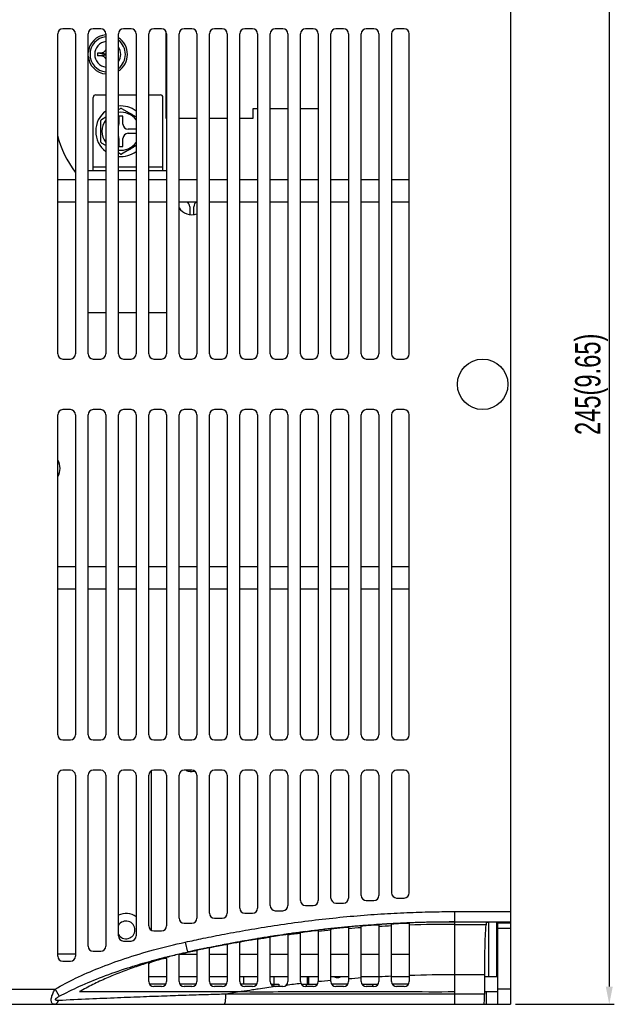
# Model space of a CAD drawing. Header units: millimetres. Extents: x -641 to 119, y -160 to 916.
# Tile 60 of 61: x -163 to -46, y 309 to 504. Entities that reach past the tile are written whole.
import ezdxf

# ---------------------------------------------------------------- set-up
doc = ezdxf.new("R2010")
doc.units = ezdxf.units.MM
doc.header["$LTSCALE"] = 32.67
doc.header["$PDMODE"] = 3
doc.header["$PDSIZE"] = 0.3125
doc.layers.get('0').update_dxf_attribs({"linetype": 'CONTINUOUS'})
doc.layers.get('Defpoints').update_dxf_attribs({"linetype": 'CONTINUOUS'})
doc.layers.add('02___PRT_ALL_AXES', color=7, linetype='CONTINUOUS')
doc.layers.add('03___PRT_ALL_CURVES', color=7, linetype='CONTINUOUS')
doc.styles.get("Standard").update_dxf_attribs({"font": 'txt', "width": 0.7})
doc.dimstyles.new('DIMSTYLE_1', dxfattribs={"dimtxt": 5, "dimasz": 0.1875, "dimexe": 0.18, "dimexo": 0.0625, "dimgap": 0.09, "dimtad": 1, "dimdsep": 46, "dimtxsty": 'Standard', "dimblk": '_FILLED', "dimblk1": '_FILLED', "dimblk2": '_FILLED', "dimcen": 0.09, "dimadec": 0, "dimazin": 0, "dimtp": 0.01, "dimtm": 0.01, "dimtfac": 1, "dimtofl": 0, "dimtmove": 0, "dimatfit": 3, "dimldrblk": '_FILLED', "dimfxl": 0, "dimtolj": 1, "dimarcsym": 0})

# ---------------------------------------------------------------- blocks, each defined once
blk = doc.blocks.new('_FILLED')
at = {"color": 0, "linetype": 'ByBlock'}
blk.add_solid([(0, 0), (-1, 0.2), (-1, -0.2)], dxfattribs=at)
blk = doc.blocks.new('*D10')
at = {"color": 0, "linetype": 'Continuous', "lineweight": -2}
for p, q in [((-65.44, 554.08), (-45.91, 554.08)), ((-46.91, 550.58), (-46.91, 312.58)), ((-65.44, 309.08), (-45.91, 309.08))]:
    blk.add_line(p, q, dxfattribs=at)
at = {"layer": 'Defpoints', "color": 0, "linetype": 'Continuous', "lineweight": 0}
for p in [(-66.44, 554.08), (-66.44, 309.08), (-46.91, 309.08)]:
    blk.add_point(p, dxfattribs=at)
at = {"color": 0, "linetype": 'Continuous', "lineweight": -2, "xscale": 3.5, "yscale": 3.5, "zscale": 3.5}
for p, rotation in [((-46.91, 554.08), 90), ((-46.91, 309.08), 270)]:
    blk.add_blockref('_FILLED', p, dxfattribs=dict(at, rotation=rotation))
at = {"color": 0, "linetype": 'Continuous', "insert": (-50.41, 431.58), "char_height": 5, "attachment_point": 5, "rotation": 90}
blk.add_mtext('\\A1;245(9.65)', dxfattribs=at)

msp = doc.modelspace()

# ---------------------------------------------------------------- linework, layer by layer
at = {"color": 7, "linetype": 'Continuous'}
for p, q in [((-66.439, 554.076), (-66.439, 309.076)), ((-155.939, 437.576), (-155.939, 500.826)), ((-153.439, 501.826), (-154.939, 501.826)), ((-152.439, 500.826), (-152.439, 437.576)), ((-149.939, 437.576), (-149.939, 500.826)), ((-147.439, 501.826), (-148.939, 501.826)), ((-146.439, 500.826), (-146.439, 437.576)), ((-143.939, 437.576), (-143.939, 500.826)), ((-141.439, 501.826), (-142.939, 501.826)), ((-140.439, 500.826), (-140.439, 437.576)), ((-137.939, 437.576), (-137.939, 500.826)), ((-135.439, 501.826), (-136.939, 501.826)), ((-134.537, 501.242), (-134.537, 484.176)), ((-134.439, 500.826), (-134.439, 437.576)), ((-131.939, 437.576), (-131.939, 500.826)), ((-129.439, 501.826), (-130.939, 501.826)), ((-128.439, 500.826), (-128.439, 437.576)), ((-125.939, 437.576), (-125.939, 500.826)), ((-123.439, 501.826), (-124.939, 501.826)), ((-122.439, 500.826), (-122.439, 437.576)), ((-119.939, 437.576), (-119.939, 500.826)), ((-117.439, 501.826), (-118.939, 501.826)), ((-116.439, 500.826), (-116.439, 437.576)), ((-113.939, 437.576), (-113.939, 500.826)), ((-111.439, 501.826), (-112.939, 501.826)), ((-110.439, 500.826), (-110.439, 437.576)), ((-107.939, 437.576), (-107.939, 500.826)), ((-105.439, 501.826), (-106.939, 501.826)), ((-104.439, 500.826), (-104.439, 437.576)), ((-101.939, 437.576), (-101.939, 500.826)), ((-99.439, 501.826), (-100.939, 501.826)), ((-98.439, 500.826), (-98.439, 437.576)), ((-95.939, 437.576), (-95.939, 500.826)), ((-93.439, 501.826), (-94.939, 501.826)), ((-92.439, 500.826), (-92.439, 437.576)), ((-89.939, 500.826), (-89.939, 437.576)), ((-87.439, 501.826), (-88.939, 501.826)), ((-86.439, 437.576), (-86.439, 500.826)), ((-147.997, 497.06), (-146.439, 496.832)), ((-147.997, 496.492), (-146.439, 496.72)), ((-147.351, 497.069), (-146.439, 496.862)), ((-147.351, 496.483), (-146.439, 496.69)), ((-148.439, 488.776), (-146.439, 488.776)), ((-143.939, 488.776), (-140.439, 488.776)), ((-137.939, 488.776), (-135.639, 488.776)), ((-148.939, 473.776), (-148.939, 488.276)), ((-135.139, 473.776), (-135.139, 488.276)), ((-143.939, 485.848), (-143.547, 486.075)), ((-143.839, 484.576), (-143.839, 482.976)), ((-143.039, 484.576), (-143.839, 484.576)), ((-143.331, 486.075), (-140.439, 484.405)), ((-143.039, 482.976), (-143.039, 484.576)), ((-117.337, 486.076), (-116.439, 486.076)), ((-117.337, 484.176), (-117.337, 486.076)), ((-113.939, 486.076), (-110.439, 486.076)), ((-107.939, 486.076), (-104.439, 486.076)), ((-147.389, 479.42), (-147.389, 483.732)), ((-147.281, 483.919), (-146.439, 484.405)), ((-134.537, 484.176), (-134.439, 484.176)), ((-131.939, 484.176), (-128.439, 484.176)), ((-125.939, 484.176), (-122.439, 484.176)), ((-119.939, 484.176), (-117.337, 484.176)), ((-140.439, 481.976), (-142.039, 481.976)), ((-142.039, 481.176), (-140.439, 481.176)), ((-146.439, 478.747), (-147.281, 479.233)), ((-143.839, 480.176), (-143.839, 478.576)), ((-140.439, 478.747), (-143.331, 477.077)), ((-143.039, 478.576), (-143.039, 480.176)), ((-143.547, 477.077), (-143.939, 477.304)), ((-143.839, 478.576), (-143.039, 478.576)), ((-146.439, 473.776), (-149.939, 473.776)), ((-148.939, 474.576), (-146.439, 474.576)), ((-143.939, 474.576), (-140.439, 474.576)), ((-140.439, 473.776), (-143.939, 473.776)), ((-137.939, 474.576), (-135.139, 474.576)), ((-134.439, 473.776), (-137.939, 473.776)), ((-155.939, 472.076), (-152.439, 472.076)), ((-149.939, 472.076), (-146.439, 472.076)), ((-143.939, 472.076), (-140.439, 472.076)), ((-137.939, 472.076), (-134.439, 472.076)), ((-131.939, 472.076), (-128.439, 472.076)), ((-125.939, 472.076), (-122.439, 472.076)), ((-119.939, 472.076), (-116.439, 472.076)), ((-113.939, 472.076), (-110.439, 472.076)), ((-107.939, 472.076), (-104.439, 472.076)), ((-101.939, 472.076), (-98.439, 472.076)), ((-95.939, 472.076), (-92.439, 472.076)), ((-89.939, 472.076), (-86.439, 472.076)), ((-152.439, 467.576), (-155.939, 467.576)), ((-146.439, 467.576), (-149.939, 467.576)), ((-140.439, 467.576), (-143.939, 467.576)), ((-134.439, 467.576), (-137.939, 467.576)), ((-128.439, 467.576), (-131.939, 467.576)), ((-122.439, 467.576), (-125.939, 467.576)), ((-116.439, 467.576), (-119.939, 467.576)), ((-110.439, 467.576), (-113.939, 467.576)), ((-104.439, 467.576), (-107.939, 467.576)), ((-98.439, 467.576), (-101.939, 467.576)), ((-92.439, 467.576), (-95.939, 467.576)), ((-86.439, 467.576), (-89.939, 467.576)), ((-129.839, 466.676), (-129.839, 465.139)), ((-129.039, 465.139), (-129.039, 466.676)), ((-146.439, 445.676), (-149.939, 445.676)), ((-140.439, 445.676), (-143.939, 445.676)), ((-134.439, 445.676), (-137.939, 445.676)), ((-154.939, 436.576), (-153.439, 436.576)), ((-148.939, 436.576), (-147.439, 436.576)), ((-142.939, 436.576), (-141.439, 436.576)), ((-136.939, 436.576), (-135.439, 436.576)), ((-130.939, 436.576), (-129.439, 436.576)), ((-124.939, 436.576), (-123.439, 436.576)), ((-118.939, 436.576), (-117.439, 436.576)), ((-112.939, 436.576), (-111.439, 436.576)), ((-106.939, 436.576), (-105.439, 436.576)), ((-100.939, 436.576), (-99.439, 436.576)), ((-94.939, 436.576), (-93.439, 436.576)), ((-88.939, 436.576), (-87.439, 436.576)), ((-153.439, 426.576), (-154.939, 426.576)), ((-147.439, 426.576), (-148.939, 426.576)), ((-141.439, 426.576), (-142.939, 426.576)), ((-135.439, 426.576), (-136.939, 426.576)), ((-129.439, 426.576), (-130.939, 426.576)), ((-123.439, 426.576), (-124.939, 426.576)), ((-117.439, 426.576), (-118.939, 426.576)), ((-111.439, 426.576), (-112.939, 426.576)), ((-105.439, 426.576), (-106.939, 426.576)), ((-99.439, 426.576), (-100.939, 426.576)), ((-93.439, 426.576), (-94.939, 426.576)), ((-87.439, 426.576), (-88.939, 426.576)), ((-155.939, 362.326), (-155.939, 425.576)), ((-152.439, 425.576), (-152.439, 362.326)), ((-149.939, 362.326), (-149.939, 425.576)), ((-146.439, 425.576), (-146.439, 362.326)), ((-143.939, 362.326), (-143.939, 425.576)), ((-140.439, 425.576), (-140.439, 362.326)), ((-137.939, 362.326), (-137.939, 425.576)), ((-134.439, 425.576), (-134.439, 362.326)), ((-131.939, 362.326), (-131.939, 425.576)), ((-128.439, 425.576), (-128.439, 362.326)), ((-125.939, 362.326), (-125.939, 425.576)), ((-122.439, 425.576), (-122.439, 362.326)), ((-119.939, 362.326), (-119.939, 425.576)), ((-116.439, 425.576), (-116.439, 362.326)), ((-113.939, 362.326), (-113.939, 425.576)), ((-110.439, 425.576), (-110.439, 362.326)), ((-107.939, 362.326), (-107.939, 425.576)), ((-104.439, 425.576), (-104.439, 362.326)), ((-101.939, 362.326), (-101.939, 425.576)), ((-98.439, 425.576), (-98.439, 362.326)), ((-95.939, 362.326), (-95.939, 425.576)), ((-92.439, 425.576), (-92.439, 362.326)), ((-89.939, 425.576), (-89.939, 362.326)), ((-86.439, 362.326), (-86.439, 425.576)), ((-155.939, 395.576), (-152.439, 395.576)), ((-149.939, 395.576), (-146.439, 395.576)), ((-143.939, 395.576), (-140.439, 395.576)), ((-137.939, 395.576), (-134.439, 395.576)), ((-131.939, 395.576), (-128.439, 395.576)), ((-125.939, 395.576), (-122.439, 395.576)), ((-119.939, 395.576), (-116.439, 395.576)), ((-113.939, 395.576), (-110.439, 395.576)), ((-107.939, 395.576), (-104.439, 395.576)), ((-101.939, 395.576), (-98.439, 395.576)), ((-95.939, 395.576), (-92.439, 395.576)), ((-89.939, 395.576), (-86.439, 395.576)), ((-152.439, 391.076), (-155.939, 391.076)), ((-146.439, 391.076), (-149.939, 391.076)), ((-140.439, 391.076), (-143.939, 391.076)), ((-134.439, 391.076), (-137.939, 391.076)), ((-128.439, 391.076), (-131.939, 391.076)), ((-122.439, 391.076), (-125.939, 391.076)), ((-116.439, 391.076), (-119.939, 391.076)), ((-110.439, 391.076), (-113.939, 391.076)), ((-104.439, 391.076), (-107.939, 391.076)), ((-98.439, 391.076), (-101.939, 391.076)), ((-92.439, 391.076), (-95.939, 391.076)), ((-86.439, 391.076), (-89.939, 391.076)), ((-154.939, 361.326), (-153.439, 361.326)), ((-148.939, 361.326), (-147.439, 361.326)), ((-142.939, 361.326), (-141.439, 361.326)), ((-136.939, 361.326), (-135.439, 361.326)), ((-130.939, 361.326), (-129.439, 361.326)), ((-124.939, 361.326), (-123.439, 361.326)), ((-118.939, 361.326), (-117.439, 361.326)), ((-112.939, 361.326), (-111.439, 361.326)), ((-106.939, 361.326), (-105.439, 361.326)), ((-100.939, 361.326), (-99.439, 361.326)), ((-94.939, 361.326), (-93.439, 361.326)), ((-88.939, 361.326), (-87.439, 361.326)), ((-155.939, 318.576), (-155.939, 354.326)), ((-153.439, 355.326), (-154.939, 355.326)), ((-152.439, 354.326), (-152.439, 318.576)), ((-149.939, 320.576), (-149.939, 354.326)), ((-147.439, 355.326), (-148.939, 355.326)), ((-146.439, 354.326), (-146.439, 320.576)), ((-143.939, 322.576), (-143.939, 354.326)), ((-141.439, 355.326), (-142.939, 355.326)), ((-140.439, 354.326), (-140.439, 322.576)), ((-137.939, 324.576), (-137.939, 354.326)), ((-137.439, 355.171), (-137.439, 323.73)), ((-135.439, 355.326), (-136.939, 355.326)), ((-134.439, 354.326), (-134.439, 324.576)), ((-131.939, 326.076), (-131.939, 354.326)), ((-129.439, 355.326), (-130.939, 355.326)), ((-129.839, 355.326), (-129.839, 355.139)), ((-129.039, 355.139), (-129.039, 355.238)), ((-128.439, 354.326), (-128.439, 326.076)), ((-125.939, 327.076), (-125.939, 354.326)), ((-123.439, 355.326), (-124.939, 355.326)), ((-122.439, 354.326), (-122.439, 327.076)), ((-119.939, 328.076), (-119.939, 354.326)), ((-117.439, 355.326), (-118.939, 355.326)), ((-116.439, 354.326), (-116.439, 328.076)), ((-113.939, 328.576), (-113.939, 354.326)), ((-111.439, 355.326), (-112.939, 355.326)), ((-110.439, 354.326), (-110.439, 328.576)), ((-107.939, 329.576), (-107.939, 354.326)), ((-105.439, 355.326), (-106.939, 355.326)), ((-104.439, 354.326), (-104.439, 329.576)), ((-101.939, 330.076), (-101.939, 354.326)), ((-99.439, 355.326), (-100.939, 355.326)), ((-98.439, 354.326), (-98.439, 330.076)), ((-95.939, 330.576), (-95.939, 354.326)), ((-93.439, 355.326), (-94.939, 355.326)), ((-92.439, 354.326), (-92.439, 330.576)), ((-89.939, 354.326), (-89.939, 331.076)), ((-87.439, 355.326), (-88.939, 355.326)), ((-86.439, 331.076), (-86.439, 354.326)), ((-100.939, 329.076), (-99.439, 329.076)), ((-94.939, 329.576), (-93.439, 329.576)), ((-88.939, 330.076), (-87.439, 330.076)), ((-118.939, 327.076), (-117.439, 327.076)), ((-112.939, 327.576), (-111.439, 327.576)), ((-106.939, 328.576), (-105.439, 328.576)), ((-77.439, 327.396), (-66.439, 327.396)), ((-77.439, 309.076), (-77.439, 327.396)), ((-130.939, 325.076), (-129.439, 325.076)), ((-124.939, 326.076), (-123.439, 326.076)), ((-89.939, 313.576), (-89.939, 324.915)), ((-86.439, 325.079), (-86.439, 313.576)), ((-77.439, 325.403), (-66.439, 325.403)), ((-71.264, 324.875), (-71.094, 325.302)), ((-70.739, 314.476), (-70.739, 325.344)), ((-70.594, 325.344), (-66.439, 325.344)), ((-69.139, 314.476), (-69.139, 325.344)), ((-66.439, 325.076), (-69.139, 325.076)), ((-68.939, 309.076), (-68.939, 325.344)), ((-136.939, 323.576), (-135.439, 323.576)), ((-107.939, 313.576), (-107.939, 323.24)), ((-104.439, 323.672), (-104.439, 313.576)), ((-101.939, 313.576), (-101.939, 323.95)), ((-98.439, 324.295), (-98.439, 313.576)), ((-95.939, 313.576), (-95.939, 324.509)), ((-92.439, 324.765), (-92.439, 313.576)), ((-77.439, 324.875), (-71.264, 324.875)), ((-68.939, 324.576), (-69.139, 324.576)), ((-66.439, 324.076), (-68.939, 324.076)), ((-142.939, 321.576), (-141.439, 321.576)), ((-130.72, 321.361), (-130.294, 319.409)), ((-119.939, 313.576), (-119.939, 321.354)), ((-116.439, 321.985), (-116.439, 313.576)), ((-113.939, 313.576), (-113.939, 322.384)), ((-110.439, 322.901), (-110.439, 313.576)), ((-68.939, 321.076), (-69.139, 321.076)), ((-148.939, 319.576), (-147.439, 319.576)), ((-128.439, 319.669), (-128.439, 313.576)), ((-125.939, 320.28), (-125.939, 320.298)), ((-125.939, 313.576), (-125.939, 320.229)), ((-122.439, 320.928), (-122.439, 313.576)), ((-152.439, 318.976), (-155.939, 318.976)), ((-154.939, 317.576), (-153.439, 317.576)), ((-134.439, 318.083), (-134.439, 313.576)), ((-131.939, 318.976), (-128.439, 318.976)), ((-131.939, 313.576), (-131.939, 318.976)), ((-125.939, 318.976), (-122.439, 318.976)), ((-119.939, 318.976), (-116.439, 318.976)), ((-113.939, 318.976), (-110.439, 318.976)), ((-107.939, 318.976), (-104.439, 318.976)), ((-101.939, 318.976), (-98.439, 318.976)), ((-95.939, 318.976), (-92.439, 318.976)), ((-89.939, 318.976), (-86.439, 318.976)), ((-137.939, 313.576), (-137.939, 316.973)), ((-134.439, 314.476), (-137.939, 314.476)), ((-128.439, 314.476), (-131.939, 314.476)), ((-122.439, 314.476), (-125.939, 314.476)), ((-116.439, 314.476), (-119.939, 314.476)), ((-110.439, 314.476), (-113.939, 314.476)), ((-104.439, 314.476), (-107.939, 314.476)), ((-106.539, 313.076), (-106.539, 314.476)), ((-106.439, 314.476), (-106.439, 313.076)), ((-106.389, 314.476), (-106.389, 313.076)), ((-98.439, 314.476), (-101.939, 314.476)), ((-92.439, 314.476), (-95.939, 314.476)), ((-86.439, 314.476), (-89.939, 314.476)), ((-71.583, 314.913), (-77.439, 314.913)), ((-71.583, 314.913), (-71.583, 311.076)), ((-69.139, 314.476), (-71.583, 314.476)), ((-249.939, 312.076), (-156.467, 312.076)), ((-156.467, 312.076), (-155.647, 310.658)), ((-134.594, 313.076), (-137.786, 313.076)), ((-135.439, 312.576), (-136.939, 312.576)), ((-128.594, 313.076), (-131.784, 313.076)), ((-129.439, 312.576), (-130.939, 312.576)), ((-122.594, 313.076), (-125.785, 313.076)), ((-123.439, 312.576), (-124.939, 312.576)), ((-116.594, 313.076), (-119.784, 313.076)), ((-117.439, 312.576), (-118.939, 312.576)), ((-113.784, 313.076), (-112.239, 313.076)), ((-113.239, 313.076), (-113.239, 312.636)), ((-111.439, 312.576), (-112.939, 312.576)), ((-112.239, 313.076), (-112.239, 312.576)), ((-110.739, 313.076), (-110.577, 313.076)), ((-110.739, 312.836), (-110.739, 313.076)), ((-107.785, 313.076), (-104.591, 313.076)), ((-105.439, 312.576), (-106.939, 312.576)), ((-106.739, 312.607), (-106.739, 313.076)), ((-98.593, 313.076), (-101.784, 313.076)), ((-99.439, 312.576), (-100.939, 312.576)), ((-95.784, 313.076), (-92.739, 313.076)), ((-93.439, 312.576), (-94.939, 312.576)), ((-93.739, 313.076), (-93.739, 312.576)), ((-92.739, 313.076), (-92.739, 312.864)), ((-86.593, 313.076), (-89.784, 313.076)), ((-87.439, 312.576), (-88.939, 312.576)), ((-71.583, 311.576), (-68.939, 311.576)), ((-71.205, 309.076), (-71.205, 311.576)), ((-66.439, 312.076), (-68.939, 312.076)), ((-71.583, 311.076), (-77.439, 311.076)), ((-249.939, 309.076), (-66.439, 309.076))]:
    msp.add_line(p, q, dxfattribs=at)
at = {"color": 4, "linetype": 'Continuous'}
msp.add_line((-152.439, 473.776), (-152.591, 473.776), dxfattribs=at)
at = {"color": 7, "linetype": 'Continuous'}
for centre, radius, start, end in [((-154.939, 500.826), 1, 90, 180), ((-153.439, 500.826), 1, 0, 90), ((-148.939, 500.826), 1, 90, 180), ((-147.439, 500.826), 1, 0, 90), ((-142.939, 500.826), 1, 90, 180), ((-141.439, 500.826), 1, 0, 90), ((-136.939, 500.826), 1, 90, 180), ((-135.439, 500.826), 1, 0, 90), ((-130.939, 500.826), 1, 90, 180), ((-129.439, 500.826), 1, 0, 90), ((-124.939, 500.826), 1, 90, 180), ((-123.439, 500.826), 1, 0, 90), ((-118.939, 500.826), 1, 90, 180), ((-117.439, 500.826), 1, 0, 90), ((-112.939, 500.826), 1, 90, 180), ((-111.439, 500.826), 1, 0, 90), ((-106.939, 500.826), 1, 90, 180), ((-105.439, 500.826), 1, 0, 90), ((-100.939, 500.826), 1, 90, 180), ((-99.439, 500.826), 1, 0, 90), ((-94.939, 500.826), 1, 90, 180), ((-93.439, 500.826), 1, 0, 90), ((-88.939, 500.826), 1, 90, 180), ((-87.439, 500.826), 1, 0, 90), ((-148.439, 488.276), 0.5, 90, 180), ((-135.639, 488.276), 0.5, 0, 90), ((-143.439, 481.576), 5, 53.02629, 95.76037), ((-143.439, 481.576), 5, 126.97371, 233.02629), ((-143.439, 481.576), 3.75, 36.72485, 97.67134), ((-143.439, 481.576), 4.5, 88.62455, 91.37545), ((-143.439, 481.576), 4.5, 148.62455, 151.37545), ((-143.439, 481.576), 3.75, 143.27515, 216.72485), ((-144.839, 482.976), 1, 334.30387, 0), ((-142.039, 482.976), 1, 180, 270), ((-135.969, 486.076), 20.75, 194.96482, 217.21975), ((-144.839, 480.176), 1, 0, 25.69613), ((-142.039, 480.176), 1, 90, 180), ((-143.439, 481.576), 4.5, 208.62455, 211.37545), ((-143.439, 481.576), 3.75, 262.32866, 323.27515), ((-143.439, 481.576), 5, 264.23963, 306.97371), ((-143.439, 481.576), 4.5, 268.62455, 271.37545), ((-130.839, 466.676), 1, 0, 64.30387), ((-128.039, 466.676), 1, 115.69613, 180), ((-154.939, 437.576), 1, 180, 270), ((-153.439, 437.576), 1, 270, 0), ((-148.939, 437.576), 1, 180, 270), ((-147.439, 437.576), 1, 270, 0), ((-142.939, 437.576), 1, 180, 270), ((-141.439, 437.576), 1, 270, 0), ((-136.939, 437.576), 1, 180, 270), ((-135.439, 437.576), 1, 270, 0), ((-130.939, 437.576), 1, 180, 270), ((-129.439, 437.576), 1, 270, 0), ((-124.939, 437.576), 1, 180, 270), ((-123.439, 437.576), 1, 270, 0), ((-118.939, 437.576), 1, 180, 270), ((-117.439, 437.576), 1, 270, 0), ((-112.939, 437.576), 1, 180, 270), ((-111.439, 437.576), 1, 270, 0), ((-106.939, 437.576), 1, 180, 270), ((-105.439, 437.576), 1, 270, 0), ((-100.939, 437.576), 1, 180, 270), ((-99.439, 437.576), 1, 270, 0), ((-94.939, 437.576), 1, 180, 270), ((-93.439, 437.576), 1, 270, 0), ((-88.939, 437.576), 1, 180, 270), ((-87.439, 437.576), 1, 270, 0), ((-154.939, 425.576), 1, 90, 180), ((-153.439, 425.576), 1, 0, 90), ((-148.939, 425.576), 1, 90, 180), ((-147.439, 425.576), 1, 0, 90), ((-142.939, 425.576), 1, 90, 180), ((-141.439, 425.576), 1, 0, 90), ((-136.939, 425.576), 1, 90, 180), ((-135.439, 425.576), 1, 0, 90), ((-130.939, 425.576), 1, 90, 180), ((-129.439, 425.576), 1, 0, 90), ((-124.939, 425.576), 1, 90, 180), ((-123.439, 425.576), 1, 0, 90), ((-118.939, 425.576), 1, 90, 180), ((-117.439, 425.576), 1, 0, 90), ((-112.939, 425.576), 1, 90, 180), ((-111.439, 425.576), 1, 0, 90), ((-106.939, 425.576), 1, 90, 180), ((-105.439, 425.576), 1, 0, 90), ((-100.939, 425.576), 1, 90, 180), ((-99.439, 425.576), 1, 0, 90), ((-94.939, 425.576), 1, 90, 180), ((-93.439, 425.576), 1, 0, 90), ((-88.939, 425.576), 1, 90, 180), ((-87.439, 425.576), 1, 0, 90), ((-154.939, 362.326), 1, 180, 270), ((-153.439, 362.326), 1, 270, 0), ((-148.939, 362.326), 1, 180, 270), ((-147.439, 362.326), 1, 270, 0), ((-142.939, 362.326), 1, 180, 270), ((-141.439, 362.326), 1, 270, 0), ((-136.939, 362.326), 1, 180, 270), ((-135.439, 362.326), 1, 270, 0), ((-130.939, 362.326), 1, 180, 270), ((-129.439, 362.326), 1, 270, 0), ((-124.939, 362.326), 1, 180, 270), ((-123.439, 362.326), 1, 270, 0), ((-118.939, 362.326), 1, 180, 270), ((-117.439, 362.326), 1, 270, 0), ((-112.939, 362.326), 1, 180, 270), ((-111.439, 362.326), 1, 270, 0), ((-106.939, 362.326), 1, 180, 270), ((-105.439, 362.326), 1, 270, 0), ((-100.939, 362.326), 1, 180, 270), ((-99.439, 362.326), 1, 270, 0), ((-94.939, 362.326), 1, 180, 270), ((-93.439, 362.326), 1, 270, 0), ((-88.939, 362.326), 1, 180, 270), ((-87.439, 362.326), 1, 270, 0), ((-154.939, 354.326), 1, 90, 180), ((-153.439, 354.326), 1, 0, 90), ((-148.939, 354.326), 1, 90, 180), ((-147.439, 354.326), 1, 0, 90), ((-142.939, 354.326), 1, 90, 180), ((-141.439, 354.326), 1, 0, 90), ((-136.939, 354.326), 1, 90, 180), ((-135.439, 354.326), 1, 0, 90), ((-130.939, 354.326), 1, 90, 180), ((-129.439, 354.326), 1, 0, 90), ((-124.939, 354.326), 1, 90, 180), ((-123.439, 354.326), 1, 0, 90), ((-118.939, 354.326), 1, 90, 180), ((-117.439, 354.326), 1, 0, 90), ((-112.939, 354.326), 1, 90, 180), ((-111.439, 354.326), 1, 0, 90), ((-106.939, 354.326), 1, 90, 180), ((-105.439, 354.326), 1, 0, 90), ((-100.939, 354.326), 1, 90, 180), ((-99.439, 354.326), 1, 0, 90), ((-94.939, 354.326), 1, 90, 180), ((-93.439, 354.326), 1, 0, 90), ((-88.939, 354.326), 1, 90, 180), ((-87.439, 354.326), 1, 0, 90), ((-88.939, 331.076), 1, 180, 270), ((-87.439, 331.076), 1, 270, 0), ((-106.939, 329.576), 1, 180, 270), ((-105.439, 329.576), 1, 270, 0), ((-100.939, 330.076), 1, 180, 270), ((-99.439, 330.076), 1, 270, 0), ((-94.939, 330.576), 1, 180, 270), ((-93.439, 330.576), 1, 270, 0), ((-124.939, 327.076), 1, 180, 270), ((-123.439, 327.076), 1, 270, 0), ((-118.939, 328.076), 1, 180, 270), ((-117.439, 328.076), 1, 270, 0), ((-112.939, 328.576), 1, 180, 270), ((-111.439, 328.576), 1, 270, 0), ((-142.439, 323.776), 1.75, 210, 149.21844), ((-130.939, 326.076), 1, 180, 270), ((-129.439, 326.076), 1, 270, 0), ((-136.939, 324.576), 1, 180, 270), ((-135.439, 324.576), 1, 270, 0), ((-142.939, 322.576), 1, 180, 270), ((-141.439, 322.576), 1, 270, 0), ((-148.939, 320.576), 1, 180, 270), ((-147.439, 320.576), 1, 270, 0), ((-154.939, 318.576), 1, 180, 270), ((-153.439, 318.576), 1, 270, 0), ((-136.939, 313.576), 1, 180, 270), ((-135.439, 313.576), 1, 270, 0), ((-130.939, 313.576), 1, 180, 270), ((-129.439, 313.576), 1, 270, 0), ((-124.939, 313.576), 1, 180, 270), ((-123.439, 313.576), 1, 270, 0), ((-118.939, 313.576), 1, 180, 270), ((-117.439, 313.576), 1, 270, 0), ((-112.939, 313.576), 1, 180, 270), ((-111.439, 313.576), 1, 270, 0), ((-106.939, 313.576), 1, 180, 270), ((-105.439, 313.576), 1, 270, 0), ((-100.939, 313.576), 1, 180, 270), ((-99.439, 313.576), 1, 270, 0), ((-94.939, 313.576), 1, 180, 270), ((-93.439, 313.576), 1, 270, 0), ((-88.939, 313.576), 1, 180, 270), ((-87.439, 313.576), 1, 270, 0)]:
    msp.add_arc(centre, radius, start, end, dxfattribs=at)
at = {"color": 4, "linetype": 'Continuous'}
for centre, start, end in [((-158.739, 414.976), 329.50369, 30.49631), ((-142.439, 323.776), 52.01458, 117.49293)]:
    msp.add_arc(centre, 3.25, start, end, dxfattribs=at)
at = {"color": 7, "linetype": 'Continuous'}
for points, start_tangent, end_tangent in [([(-147.997, 496.492), (-147.999, 496.681), (-147.999, 496.871), (-147.997, 497.06)], (-0.0154246, 0.999881), (0.0154246, 0.999881)), ([(-147.997, 497.06), (-147.839, 497.062), (-147.674, 497.065), (-147.51, 497.067), (-147.351, 497.069)], (0.9998521, 0.0171982), (0.9999385, 0.0110894)), ([(-147.351, 496.483), (-147.509, 496.485), (-147.674, 496.487), (-147.839, 496.49), (-147.997, 496.492)], (-0.9999385, 0.0110894), (-0.9998521, 0.0171982)), ([(-147.351, 497.069), (-147.208, 497.081), (-147.085, 497.11), (-146.98, 497.148), (-146.888, 497.193), (-146.803, 497.246), (-146.723, 497.307), (-146.648, 497.375), (-146.581, 497.45), (-146.523, 497.528), (-146.47, 497.617), (-146.437, 497.683)], (0.9999385, 0.0110894), (0.4083465, 0.912827)), ([(-146.437, 495.869), (-146.468, 495.931), (-146.521, 496.021), (-146.58, 496.1), (-146.647, 496.175), (-146.721, 496.244), (-146.801, 496.305), (-146.887, 496.358), (-146.979, 496.403), (-147.085, 496.442), (-147.209, 496.471), (-147.351, 496.483)], (-0.4083213, 0.9128383), (-0.9999385, 0.0110894)), ([(-141.937, 485.283), (-141.664, 485.161), (-141.137, 484.848), (-140.972, 484.725)], (0.9268173, -0.3755127), (0.7872255, -0.6166652)), ([(-147.396, 480.994), (-147.412, 481.117), (-147.436, 481.729), (-147.399, 482.138)], (-0.1454204, 0.98937), (0.140565, 0.9900715)), ([(-140.937, 478.455), (-141.395, 478.138), (-141.943, 477.866), (-141.989, 477.848)], (-0.7803144, -0.6253875), (-0.9320274, -0.3623877)), ([(-130.72, 321.361), (-127.176, 322.113), (-122.981, 322.945), (-118.262, 323.801), (-113.147, 324.631), (-107.766, 325.392), (-102.251, 326.049), (-96.737, 326.579), (-91.362, 326.97), (-86.262, 327.224), (-81.573, 327.358), (-77.439, 327.396)], (0.9769456, 0.2134886), (1, 0.0000005)), ([(-93.443, 324.835), (-92.449, 324.903)], (0.9975032, 0.0706209), (0.9977993, 0.0663066)), ([(-92.449, 324.903), (-91.241, 324.98), (-89.729, 325.068)], (0.9977993, 0.0663066), (0.9985178, 0.0544265)), ([(-89.939, 325), (-91.187, 324.927), (-92.439, 324.848)], (-0.9984812, -0.0550931), (-0.9978382, -0.0657185)), ([(-89.724, 324.979), (-89.796, 324.986), (-89.867, 324.993), (-89.939, 325)], (-0.9953853, 0.0959587), (-0.9954535, 0.0952485)), ([(-89.939, 324.915), (-89.914, 324.935), (-89.841, 324.957)], (0, 1), (0.9736507, 0.2280445)), ([(-89.841, 324.957), (-89.724, 324.979)], (0.9736507, 0.2280445), (0.9871853, 0.1595783)), ([(-89.729, 325.068), (-88.942, 325.109)], (0.9985178, 0.0544265), (0.9986999, 0.0509747)), ([(-89.724, 324.979), (-89.505, 325.008), (-89.235, 325.034), (-88.939, 325.053)], (0.9871853, 0.1595783), (0.9987177, 0.0506254)), ([(-88.942, 325.109), (-87.442, 325.181)], (0.9986999, 0.0509747), (0.9990148, 0.0443785)), ([(-88.939, 325.053), (-88.189, 325.089), (-87.439, 325.124)], (0.9987177, 0.0506254), (0.9990284, 0.044071)), ([(-87.442, 325.181), (-86.446, 325.223)], (0.9990148, 0.0443785), (0.9992002, 0.0399879)), ([(-87.439, 325.124), (-87.415, 325.125), (-87.404, 325.125)], (0.9990284, 0.044071), (0.9993162, 0.0369748)), ([(-86.421, 325.166), (-86.759, 325.153), (-87.087, 325.139), (-87.404, 325.125)], (-0.9992073, -0.0398087), (-0.999038, -0.0438531)), ([(-87.404, 325.125), (-87.029, 325.134), (-86.723, 325.128), (-86.513, 325.109), (-86.444, 325.093)], (0.9991582, 0.0410239), (0.6663661, -0.7456247)), ([(-86.446, 325.223), (-86.184, 325.233)], (0.9992002, 0.0399879), (0.9992457, 0.0388334)), ([(-86.444, 325.093), (-86.439, 325.079)], (0.6663661, -0.7456247), (0, -1)), ([(-77.439, 325.344), (-81.919, 325.3), (-86.421, 325.166)], (-1, 0.0000738), (-0.999213, -0.0396671)), ([(-86.184, 325.233), (-81.537, 325.366), (-77.439, 325.403)], (0.9992457, 0.0388334), (1, 0.0000003)), ([(-71.094, 325.302), (-71.021, 325.324), (-70.839, 325.339), (-70.594, 325.344)], (0.370707, 0.9287499), (1, 0)), ([(-111.445, 322.868), (-110.454, 323.011)], (0.9894027, 0.1451974), (0.9899662, 0.1413044)), ([(-110.439, 322.97), (-110.76, 322.924), (-111.082, 322.878), (-111.404, 322.831)], (-0.9900672, -0.1405949), (-0.9895591, -0.1441274)), ([(-110.454, 323.011), (-107.955, 323.355)], (0.9899662, 0.1413044), (0.9913344, 0.1313622)), ([(-107.939, 323.312), (-109.189, 323.144), (-110.439, 322.97)], (-0.9914507, -0.1304822), (-0.9900871, -0.1404545)), ([(-107.939, 323.067), (-110.439, 322.757)], (-0.993004, -0.1180807), (-0.991809, -0.1277299)), ([(-107.955, 323.355), (-107.508, 323.414)], (0.9913344, 0.1313622), (0.9915709, 0.1295656)), ([(-106.976, 323.436), (-107.297, 323.395), (-107.618, 323.354), (-107.939, 323.312)], (-0.9919338, -0.1267568), (-0.9914715, -0.1303238)), ([(-107.939, 323.24), (-107.866, 323.276), (-107.659, 323.326)], (0, 1), (0.9679187, 0.2512636)), ([(-107.659, 323.326), (-107.348, 323.382), (-106.976, 323.436)], (0.9679187, 0.2512636), (0.9916045, 0.129308)), ([(-107.508, 323.414), (-106.944, 323.487)], (0.9915709, 0.1295656), (0.991865, 0.1272941)), ([(-106.976, 323.436), (-106.951, 323.44), (-106.939, 323.441)], (0.9916045, 0.1293079), (0.9924048, 0.1230149)), ([(-106.944, 323.487), (-105.444, 323.675)], (0.991865, 0.1272941), (0.9926269, 0.12121)), ([(-106.939, 323.441), (-106.189, 323.536), (-105.439, 323.628)], (0.9919651, 0.1265117), (0.992719, 0.1204534)), ([(-105.444, 323.675), (-104.907, 323.74)], (0.9926269, 0.12121), (0.9928923, 0.1190166)), ([(-105.439, 323.628), (-105.25, 323.649), (-105.068, 323.667), (-104.9, 323.681)], (0.992719, 0.1204534), (0.9974721, 0.0710594)), ([(-104.907, 323.74), (-102.037, 324.067)], (0.9928923, 0.1190166), (0.9942397, 0.107179)), ([(-104.9, 323.681), (-104.746, 323.703), (-104.592, 323.725), (-104.44, 323.747)], (0.9897421, 0.1428657), (0.9899446, 0.1414554)), ([(-104.9, 323.681), (-104.654, 323.693), (-104.494, 323.69), (-104.46, 323.689)], (0.9974721, 0.0710594), (0.9890342, -0.1476867)), ([(-104.46, 323.689), (-104.439, 323.672)], (0.9890342, -0.1476867), (0, -1)), ([(-101.939, 324.027), (-103.19, 323.89), (-104.439, 323.747)], (-0.9943456, -0.1061923), (-0.9932135, -0.1163056)), ([(-101.939, 323.709), (-104.439, 323.459)], (-0.9954862, -0.0949061), (-0.9945179, -0.1045664)), ([(-102.037, 324.067), (-101.726, 324.1)], (0.9942397, 0.107179), (0.9943788, 0.105881)), ([(-101.718, 324.022), (-101.792, 324.023), (-101.865, 324.025), (-101.939, 324.027)], (-0.999677, 0.0254139), (-0.9997046, 0.0243044)), ([(-101.939, 323.95), (-101.913, 323.97), (-101.839, 323.994)], (0, 1), (0.963593, 0.2673732)), ([(-101.839, 323.994), (-101.718, 324.022)], (0.963593, 0.2673732), (0.9802405, 0.1978097)), ([(-101.726, 324.1), (-100.944, 324.182)], (0.9943788, 0.105881), (0.9947213, 0.1026138)), ([(-101.718, 324.022), (-101.5, 324.06), (-101.232, 324.098), (-100.939, 324.132)], (0.9802405, 0.1978097), (0.9947893, 0.1019519)), ([(-100.944, 324.182), (-99.444, 324.332)], (0.9947213, 0.1026138), (0.9953514, 0.0963103)), ([(-100.939, 324.132), (-100.189, 324.207), (-99.439, 324.281)], (0.9947893, 0.1019519), (0.995412, 0.0956816)), ([(-99.444, 324.332), (-98.451, 324.426)], (0.9953514, 0.0963103), (0.9957486, 0.0921123)), ([(-98.438, 324.375), (-98.772, 324.344), (-99.106, 324.312), (-99.439, 324.281)], (-0.9957926, -0.0916356), (-0.995428, -0.0955149)), ([(-99.439, 324.281), (-99.057, 324.311), (-98.732, 324.324), (-98.515, 324.318), (-98.456, 324.315)], (0.995411, 0.0956919), (0.9546748, -0.2976507)), ([(-98.456, 324.315), (-98.439, 324.295)], (0.9546748, -0.2976507), (0, -1)), ([(-98.451, 324.426), (-96.57, 324.592), (-95.949, 324.644)], (0.9957486, 0.0921123), (0.9966792, 0.0814285)), ([(-95.939, 324.211), (-98.439, 324.019)], (-0.9974277, -0.0716801), (-0.9966843, -0.0813661)), ([(-95.939, 324.591), (-97.19, 324.486), (-98.438, 324.375)], (-0.9967247, -0.0808699), (-0.9958084, -0.0914644)), ([(-95.949, 324.644), (-94.943, 324.724)], (0.9966792, 0.0814285), (0.9970232, 0.0771022)), ([(-94.939, 324.67), (-95.274, 324.644), (-95.607, 324.618), (-95.939, 324.591)], (-0.9970456, -0.0768118), (-0.9967402, -0.0806783)), ([(-95.939, 324.509), (-95.863, 324.547), (-95.647, 324.59)], (0, 1), (0.9793426, 0.2022078)), ([(-95.647, 324.59), (-95.324, 324.634), (-94.939, 324.67)], (0.9793426, 0.2022078), (0.9970614, 0.0766063)), ([(-94.943, 324.724), (-93.443, 324.835)], (0.9970232, 0.0771022), (0.9975032, 0.0706209)), ([(-94.939, 324.67), (-94.189, 324.726), (-93.439, 324.78)], (0.9970625, 0.0765924), (0.9975408, 0.0700888)), ([(-93.439, 324.78), (-93.08, 324.8), (-92.744, 324.805), (-92.518, 324.792), (-92.461, 324.788)], (0.9975268, 0.0702865), (0.9634395, -0.2679261)), ([(-92.439, 324.848), (-92.783, 324.825), (-93.128, 324.802), (-93.426, 324.781)], (-0.9978243, -0.0659286), (-0.9975526, -0.06992)), ([(-92.461, 324.788), (-92.439, 324.765)], (0.9634395, -0.2679261), (0, -1)), ([(-89.939, 324.572), (-92.439, 324.438)], (-0.9988272, -0.0484173), (-0.9983104, -0.0581069)), ([(-77.439, 324.875), (-86.439, 324.718)], (-1, 0), (-0.9993923, -0.034858)), ([(-71.264, 324.875), (-71.349, 324.358), (-71.426, 323.267), (-71.491, 321.667), (-71.541, 319.657), (-71.573, 317.359), (-71.583, 314.913)], (-0.370707, -0.9287499), (0, -1)), ([(-156.467, 312.076), (-152.4, 314.218), (-147.808, 316.234), (-142.687, 318.108), (-137.003, 319.824), (-130.72, 321.361)], (0.8656532, 0.5006442), (0.9769481, 0.2134769)), ([(-122.608, 320.983), (-122.454, 321.012)], (0.9823271, 0.1871722), (0.9824321, 0.1866204)), ([(-122.454, 321.012), (-119.955, 321.475)], (0.9824321, 0.1866204), (0.9841131, 0.1775427)), ([(-119.939, 321.443), (-121.192, 321.215), (-122.439, 320.982)], (-0.9843316, -0.1763273), (-0.9825854, -0.1858113)), ([(-119.939, 321.354), (-122.439, 320.924)], (-0.9863791, -0.1644877), (-0.9847131, -0.1741843)), ([(-119.955, 321.475), (-119.043, 321.638)], (0.9841131, 0.1775427), (0.9847144, 0.1741766)), ([(-119.036, 321.603), (-119.337, 321.55), (-119.638, 321.496), (-119.939, 321.443)], (-0.9849169, -0.1730279), (-0.9843642, -0.1761454)), ([(-119.939, 321.385), (-119.872, 321.418), (-119.681, 321.47)], (0, 1), (0.9549941, 0.2966247)), ([(-119.681, 321.47), (-119.39, 321.534), (-119.036, 321.603)], (0.9549941, 0.2966247), (0.9839046, 0.1786945)), ([(-119.043, 321.638), (-118.945, 321.655)], (0.9847144, 0.1741766), (0.9847783, 0.1738152)), ([(-119.036, 321.603), (-119.004, 321.609), (-118.971, 321.614), (-118.939, 321.62)], (0.9839046, 0.1786945), (0.9849465, 0.1728597)), ([(-118.945, 321.655), (-117.923, 321.833)], (0.9847783, 0.1738152), (0.9854423, 0.1700099)), ([(-118.939, 321.62), (-118.189, 321.751), (-117.439, 321.879)], (0.9849465, 0.1728597), (0.9859096, 0.167279)), ([(-117.923, 321.833), (-117.445, 321.916)], (0.9854423, 0.1700099), (0.9857502, 0.168216)), ([(-117.445, 321.916), (-116.971, 321.996)], (0.9857502, 0.168216), (0.9860527, 0.1664332)), ([(-117.439, 321.879), (-117.274, 321.906), (-117.114, 321.931), (-116.963, 321.952)], (0.9859096, 0.167279), (0.9910757, 0.1333001)), ([(-116.971, 321.996), (-113.955, 322.487)], (0.9860527, 0.1664332), (0.9879224, 0.1549494)), ([(-116.963, 321.952), (-116.788, 321.984), (-116.614, 322.015), (-116.439, 322.047)], (0.983901, 0.1787141), (0.9841777, 0.1771841)), ([(-116.963, 321.952), (-116.684, 321.985), (-116.502, 321.996), (-116.44, 321.991)], (0.9910757, 0.1333001), (0.4260677, -0.9046913)), ([(-116.44, 321.991), (-116.439, 321.985)], (0.4260677, -0.9046913), (0, -1)), ([(-113.939, 322.449), (-115.193, 322.25), (-116.439, 322.047)], (-0.9880513, -0.1541251), (-0.9865577, -0.1634133)), ([(-113.939, 322.282), (-116.439, 321.913)], (-0.989975, -0.1412427), (-0.9885463, -0.150918)), ([(-113.955, 322.487), (-112.945, 322.643)], (0.9879224, 0.1549494), (0.9885267, 0.1510464)), ([(-112.948, 322.601), (-113.284, 322.55), (-113.611, 322.5), (-113.939, 322.449)], (-0.9886668, -0.1501267), (-0.9880646, -0.1540401)), ([(-113.939, 322.384), (-113.865, 322.42), (-113.653, 322.473)], (0, 1), (0.9620542, 0.2728586)), ([(-113.653, 322.473), (-113.335, 322.537), (-112.939, 322.603)], (0.9620542, 0.2728586), (0.9886507, 0.1502324)), ([(-112.945, 322.643), (-112.847, 322.658)], (0.9885267, 0.1510464), (0.9885848, 0.1506653)), ([(-112.939, 322.603), (-112.189, 322.715), (-111.439, 322.826)], (0.9886563, 0.1501953), (0.9895286, 0.1443369)), ([(-112.847, 322.658), (-111.445, 322.868)], (0.9885848, 0.1506653), (0.9894027, 0.1451974)), ([(-111.439, 322.826), (-111.416, 322.829), (-111.404, 322.831)], (0.9895286, 0.1443369), (0.9903084, 0.1388855)), ([(-111.404, 322.831), (-111.032, 322.879), (-110.719, 322.909), (-110.511, 322.916), (-110.446, 322.915)], (0.9898788, 0.1419151), (0.854667, -0.5191766)), ([(-110.446, 322.915), (-110.439, 322.901)], (0.854667, -0.5191766), (0, -1)), ([(-131.953, 319.038), (-130.294, 319.409)], (0.9746523, 0.2237252), (0.9772349, 0.2121604)), ([(-131.939, 318.976), (-130.698, 319.274)], (0.9710714, 0.2387891), (0.9736179, 0.2281847)), ([(-130.698, 319.274), (-130.285, 319.37)], (0.9736179, 0.2281847), (0.9744185, 0.2247413)), ([(-130.294, 319.409), (-129.445, 319.593)], (0.9769186, 0.213612), (0.9775277, 0.2108069)), ([(-129.444, 319.585), (-129.992, 319.472), (-130.294, 319.409)], (-0.9795338, -0.2012799), (-0.9788552, -0.2045543)), ([(-130.285, 319.37), (-129.439, 319.562)], (0.9744185, 0.2247413), (0.9759916, 0.217808)), ([(-129.445, 319.593), (-128.467, 319.802)], (0.9775277, 0.2108069), (0.9782273, 0.2075365)), ([(-128.986, 319.679), (-129.444, 319.585)], (-0.9798948, -0.1995147), (-0.9795338, -0.2012799)), ([(-129.439, 319.562), (-129.107, 319.636), (-128.773, 319.708), (-128.439, 319.781)], (0.9759903, 0.2178138), (0.9777386, 0.2098268)), ([(-129.439, 319.562), (-129.054, 319.641), (-128.729, 319.694), (-128.513, 319.706), (-128.481, 319.702)], (0.9759904, 0.2178137), (0.9802714, -0.1976563)), ([(-127.677, 319.942), (-128.986, 319.679)], (-0.9809096, -0.1944644), (-0.9798948, -0.1995147)), ([(-128.481, 319.702), (-128.439, 319.669)], (0.9802714, -0.1976563), (0, -1)), ([(-128.467, 319.802), (-126.773, 320.157), (-125.954, 320.324)], (0.9782273, 0.2075365), (0.9800074, 0.1989608)), ([(-127.677, 319.942), (-128.058, 319.862), (-128.439, 319.781)], (-0.9789995, -0.2038627), (-0.9777344, -0.2098463)), ([(-125.939, 320.298), (-126.81, 320.121), (-127.677, 319.942)], (-0.9802455, -0.1977844), (-0.9789664, -0.2040215)), ([(-125.939, 320.28), (-127.676, 319.942)], (-0.982218, -0.1877441), (-0.9809105, -0.1944597)), ([(-125.954, 320.324), (-124.944, 320.527)], (0.9800074, 0.1989608), (0.9807138, 0.1954496)), ([(-125.939, 320.249), (-125.863, 320.283), (-125.647, 320.342)], (0, 1), (0.9492493, 0.3145247)), ([(-125.939, 320.26), (-125.939, 320.28)], (-0.0005541, 0.9999998), (0.000774, 0.9999997)), ([(-125.939, 320.229), (-125.939, 320.26)], (0.0006351, 0.9999998), (-0.0005541, 0.9999998)), ([(-125.647, 320.342), (-125.324, 320.418), (-124.939, 320.498)], (0.9492493, 0.3145247), (0.9809116, 0.194454)), ([(-124.944, 320.527), (-123.445, 320.822)], (0.9807138, 0.1954496), (0.981753, 0.1901607)), ([(-124.939, 320.498), (-124.189, 320.646), (-123.439, 320.792)], (0.9809116, 0.194454), (0.9819441, 0.1891714)), ([(-123.445, 320.822), (-123.345, 320.841)], (0.981753, 0.1901607), (0.9818215, 0.1898068)), ([(-123.439, 320.792), (-123.405, 320.798), (-123.372, 320.804), (-123.339, 320.81)], (0.9819441, 0.1891714), (0.9829622, 0.183808)), ([(-123.345, 320.841), (-122.608, 320.983)], (0.9818215, 0.1898068), (0.9823271, 0.1871722)), ([(-122.439, 320.982), (-122.739, 320.925), (-123.039, 320.868), (-123.339, 320.81)], (-0.9825518, -0.185989), (-0.9819793, -0.1889884)), ([(-123.339, 320.81), (-122.985, 320.873), (-122.695, 320.916), (-122.505, 320.935), (-122.439, 320.928)], (0.9829622, 0.183808), (0, -1)), ([(-155.647, 310.658), (-151.635, 312.632), (-147.116, 314.51), (-142.077, 316.277), (-138.086, 317.477)], (0.8811186, 0.4728953), (0.9626347, 0.2708032)), ([(-138.041, 317.284), (-140.755, 316.392), (-143.545, 315.368), (-146.295, 314.233), (-148.992, 312.974), (-151.612, 311.576)], (-0.9548389, -0.297124), (-0.868366, -0.4959238)), ([(-138.086, 317.477), (-136.986, 317.781)], (0.9626347, 0.2708032), (0.9651214, 0.2618026)), ([(-137.937, 317.316), (-138.041, 317.284)], (-0.9551858, -0.2960068), (-0.9548389, -0.297124)), ([(-137.939, 316.973), (-137.862, 317.144), (-137.642, 317.323)], (0, 1), (0.8547609, 0.5190219)), ([(-137.939, 317.213), (-137.937, 317.316)], (0.0050143, 0.9999874), (0.0199653, 0.9998007)), ([(-137.939, 316.973), (-137.939, 317.099), (-137.939, 317.213)], (-0.000063, 1), (0.0050143, 0.9999874)), ([(-137.642, 317.323), (-137.314, 317.487), (-136.939, 317.62)], (0.8547609, 0.5190219), (0.9582771, 0.2858409)), ([(-136.986, 317.781), (-136.483, 317.916)], (0.9651214, 0.2618026), (0.9662012, 0.257789)), ([(-136.939, 317.62), (-136.193, 317.839), (-135.439, 318.054)], (0.9582771, 0.2858409), (0.9625994, 0.2709287)), ([(-136.483, 317.916), (-135.47, 318.182)], (0.9662012, 0.257789), (0.9682853, 0.249847)), ([(-135.47, 318.182), (-134.521, 318.423)], (0.9682853, 0.249847), (0.9701313, 0.2425803)), ([(-135.439, 318.054), (-135.057, 318.145), (-134.73, 318.188), (-134.512, 318.168)], (0.9625994, 0.2709287), (0.8979722, -0.4400521)), ([(-134.521, 318.423), (-131.953, 319.038)], (0.9701313, 0.2425803), (0.9746523, 0.2237252)), ([(-134.512, 318.168), (-134.439, 318.083)], (0.8979722, -0.4400521), (0, -1)), ([(-131.939, 318.976), (-133.191, 318.661), (-134.439, 318.331)], (-0.9710774, -0.2387647), (-0.9652312, -0.2613977)), ([(-134.439, 318.259), (-134.439, 318.331)], (0.0000389, 1), (-0.0001954, 1)), ([(-134.439, 318.083), (-134.439, 318.177), (-134.439, 318.259)], (-0.0000991, 1), (0.0000389, 1)), ([(-101.939, 313.792), (-104.438, 313.551)], (-0.995827, -0.0912609), (-0.9949332, -0.1005386)), ([(-95.939, 314.274), (-98.439, 314.09)], (-0.9976206, -0.0689424), (-0.9969337, -0.0782514)), ([(-89.939, 314.621), (-92.439, 314.493)], (-0.9989148, -0.0465746), (-0.9984367, -0.0558934)), ([(-77.439, 314.913), (-86.439, 314.762)], (-1, 0), (-0.9994377, -0.0335311)), ([(-156.593, 309.076), (-156.841, 309.12), (-157.035, 309.255), (-157.167, 309.477), (-157.218, 309.772), (-157.21, 310.125), (-157.135, 310.524), (-157.002, 310.946), (-156.833, 311.361)], (-1, -0.0000685), (0.4075099, 0.9132008)), ([(-156.833, 311.361), (-156.649, 311.743), (-156.467, 312.076)], (0.4075099, 0.9132008), (0.5005751, 0.8656931)), ([(-151.612, 311.576), (-150.439, 311.578)], (0.9999939, 0.0034844), (0.9999996, 0.0008808)), ([(-150.439, 311.578), (-147.939, 311.577)], (0.9999996, 0.0008808), (0.9999992, -0.0012904)), ([(-147.939, 311.577), (-147.106, 311.576), (-143.939, 311.575)], (0.9999992, -0.0012904), (1, 0.0002969)), ([(-143.939, 311.575), (-141.954, 311.576), (-136.467, 311.576), (-130.856, 311.576), (-125.229, 311.576), (-119.648, 311.576)], (1, 0.0002969), (0.9999995, 0.0010055)), ([(-119.648, 311.576), (-122.695, 311.074)], (-0.9876073, -0.156945), (-0.9857406, -0.1682721)), ([(-117.439, 311.917), (-119.649, 311.576)], (-0.9888821, -0.1487017), (-0.9876068, -0.1569483)), ([(-119.648, 311.576), (-117.376, 311.573)], (0.9999979, -0.0020285), (0.9999998, -0.0006871)), ([(-112.909, 312.57), (-116.295, 312.087), (-117.439, 311.917)], (-0.9912607, -0.1319175), (-0.9888821, -0.1487017)), ([(-117.376, 311.573), (-109.384, 311.576), (-98.581, 311.576), (-87.769, 311.576), (-77.439, 311.576)], (0.9999998, -0.0006871), (0.9999983, 0.0018317)), ([(-107.859, 313.183), (-110.766, 312.836)], (-0.9935702, -0.113218), (-0.9922839, -0.1239869)), ([(-156.593, 309.076), (-156.282, 309.164), (-155.998, 309.419), (-155.766, 309.82)], (1, -0.0000115), (0.3939095, 0.9191493)), ([(-155.766, 309.82), (-156.013, 309.82), (-156.205, 309.848), (-156.333, 309.903), (-156.39, 309.982), (-156.379, 310.081), (-156.304, 310.195), (-156.175, 310.318), (-156.009, 310.442), (-155.827, 310.557), (-155.647, 310.658)], (-0.998775, -0.0494816), (0.8811574, 0.4728231)), ([(-122.695, 311.074), (-126.126, 310.975), (-129.988, 310.855), (-134.277, 310.712), (-138.99, 310.542), (-144.115, 310.342), (-149.692, 310.105), (-155.766, 309.82)], (-0.9996127, -0.0278274), (-0.9987777, -0.0494286)), ([(-123.062, 309.076), (-122.922, 309.228), (-122.803, 309.661), (-122.723, 310.309), (-122.695, 311.074)], (1, -0.0000446), (0.0001895, 1)), ([(-77.439, 311.076), (-85.159, 311.076), (-92.56, 311.076), (-99.58, 311.075), (-106.159, 311.075), (-112.24, 311.074), (-117.771, 311.074), (-122.695, 311.074)], (-1, 0), (-1, -0.0000396)), ([(-71.653, 309.076), (-71.631, 309.174), (-71.612, 309.458), (-71.596, 309.901), (-71.587, 310.458), (-71.583, 311.076)], (1, 0), (0, 1))]:
    msp.add_spline(points, degree=3, dxfattribs=dict(at, start_tangent=start_tangent, end_tangent=end_tangent))
at = {"layer": '02___PRT_ALL_AXES', "color": 7, "linetype": 'Continuous'}
for p, q in [((-119.139, 313.076), (-119.139, 314.476)), ((-113.139, 313.076), (-113.139, 314.476))]:
    msp.add_line(p, q, dxfattribs=at)
msp.add_circle((-71.939, 431.576), 5, dxfattribs=at)
for centre, radius, start, end in [((-146.059, 496.776), 3.9, 95.61327, 174.81934), ((-146.059, 496.776), 3.5, 96.24395, 263.75605), ((-146.059, 496.776), 3.9, 302.98202, 57.01798), ((-146.059, 496.776), 2.571, 98.50196, 261.49804), ((-146.059, 496.776), 2.571, 325.69347, 34.30653), ((-146.059, 496.776), 3.5, 307.39543, 52.60457), ((-146.059, 496.776), 3.9, 185.18066, 264.38673), ((-129.439, 468.076), 3, 212.94623, 289.55064), ((-129.439, 358.076), 3, 247.67013, 280.19496), ((-100.639, 315.876), 1.5, 250.24701, 289.75299)]:
    msp.add_arc(centre, radius, start, end, dxfattribs=at)
at = {"layer": '03___PRT_ALL_CURVES', "color": 40, "linetype": 'Continuous', "start_tangent": (-0.980689, -0.1297836, 0.1463054), "end_tangent": (-0.9806089, -0.1300494, 0.1466064)}
msp.add_spline([(-113.862, 321.675, 47.403), (-113.939, 321.665, 47.415)], degree=3, dxfattribs=at)

# ---------------------------------------------------------------- dimensions: what is measured, and where the dimension line sits
at = {"color": 7, "linetype": 'Continuous'}
dim = msp.add_linear_dim(base=(-46.91, 309.076), p1=(-66.439, 554.077), p2=(-66.439, 309.076), angle=90, text='<>(9.65)', dimstyle='DIMSTYLE_1', override={"dimasz": 3.5, "dimexe": 1, "dimexo": 1, "dimgap": 1}, dxfattribs=at)
dim.commit()
dim.dimension.update_dxf_attribs({"geometry": '*D10', "text_midpoint": (-50.41, 431.576)})

doc.saveas('drawing.dxf')
